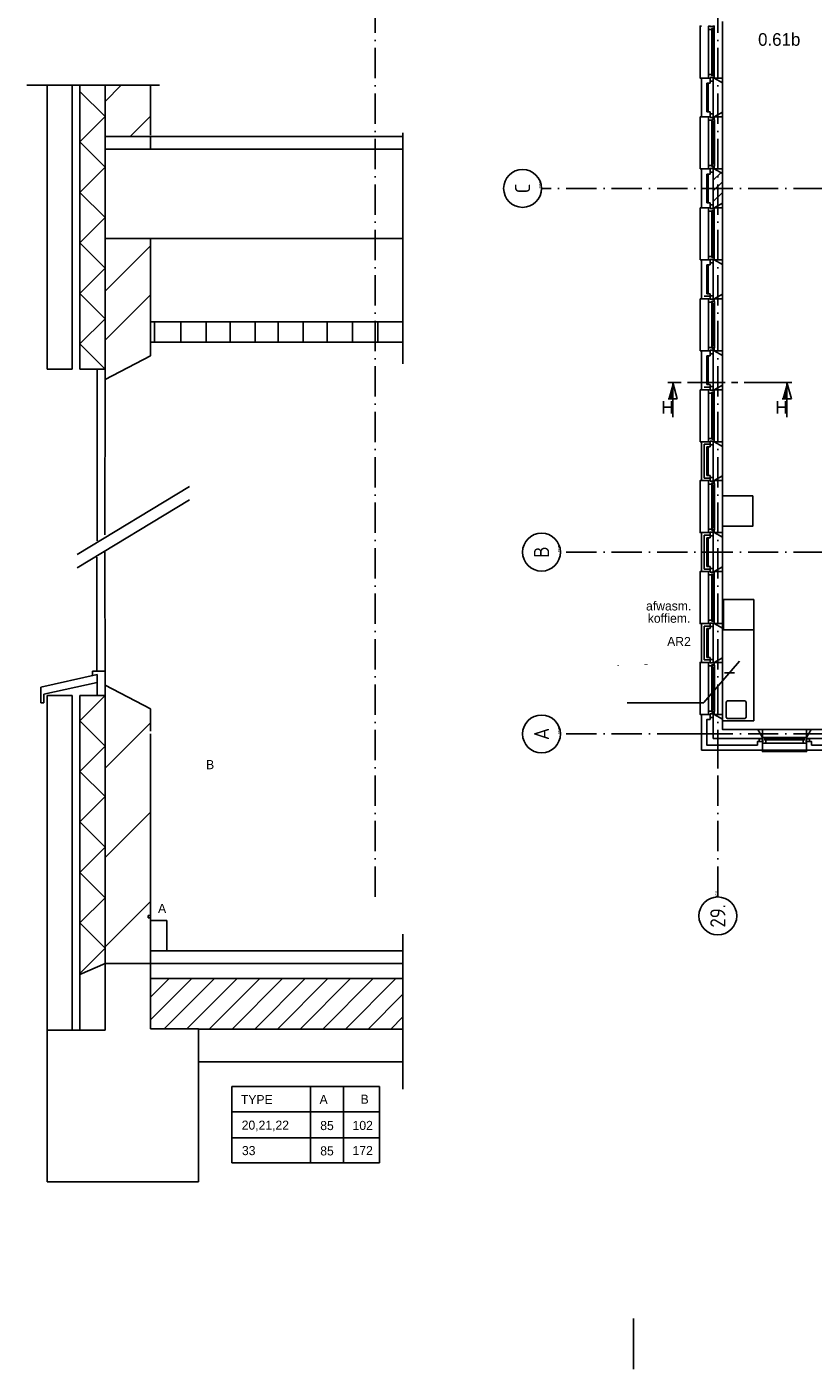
# Model space of a CAD drawing. Header units: millimetres. Extents: x -6587 to 170951, y 244 to 951952.
# Tile 45 of 102: x 53939 to 69512, y 867852 to 894426. Entities that reach past the tile are written whole.
import ezdxf
from ezdxf.enums import TextEntityAlignment as Align

# ---------------------------------------------------------------- set-up
doc = ezdxf.new("R2010")
doc.units = ezdxf.units.MM
doc.header["$LTSCALE"] = 100
doc.linetypes.add('CENTER2', pattern=[11.25, 7.5, -1.25, 1.25, -1.25])
doc.linetypes.add('DASHDOT', pattern=[9, 6, -1.5, 0, -1.5])
for name, color, linetype in [('00KAD025', 2, 'CONTINUOUS'), ('AL$7----_STRAMIEN', 1, 'DASHDOT'), ('ALN-----_BLOCKNAAM', 2, 'CONTINUOUS'), ('BL$4----', 7, 'CONTINUOUS'), ('BOUW', 8, 'CONTINUOUS'), ('DOORSNEDE', 1, 'CONTINUOUS'), ('FL82----', 7, 'CONTINUOUS'), ('KABELGOOT', 8, 'CONTINUOUS')]:
    doc.layers.add(name, color=color, linetype=linetype)
doc.styles.add('BURO-018', font='BUROFONT.shx', dxfattribs={"height": 180})
doc.styles.add('BURO-025', font='BUROFONT.shx', dxfattribs={"height": 250})
doc.styles.add('BURO-050', font='BUROFONT.shx', dxfattribs={"height": 500})
doc.styles.get("Standard").update_dxf_attribs({"font": 'iso.shx'})

# ---------------------------------------------------------------- blocks, each defined once
blk = doc.blocks.new('1010')
at = {"layer": 'AL$7----_STRAMIEN', "color": 7, "linetype": 'Continuous'}
blk.add_circle((0, 750), 750, dxfattribs=at)
at = {"layer": 'AL$7----_STRAMIEN', "color": 3, "linetype": 'Continuous'}
blk.add_attdef('STR-NAAM', text='', height=600, rotation=360, dxfattribs=at).set_placement((0, 750), align=Align.MIDDLE)
at = {"layer": 'ALN-----_BLOCKNAAM', "linetype": 'Continuous'}
blk.add_text('1010', height=100, dxfattribs=at).set_placement((0, 0))
blk = doc.blocks.new('1011')
at = {"layer": 'AL$7----_STRAMIEN', "color": 7, "linetype": 'Continuous'}
blk.add_circle((-750, 0), 750, dxfattribs=at)
at = {"layer": 'AL$7----_STRAMIEN', "color": 3, "linetype": 'Continuous'}
blk.add_attdef('STR-NAAM', text='', height=600, rotation=360, dxfattribs=at).set_placement((-750, 0), align=Align.MIDDLE)
at = {"layer": 'ALN-----_BLOCKNAAM', "linetype": 'Continuous'}
blk.add_text('1011', height=100, dxfattribs=at).set_placement((0, 0))

msp = doc.modelspace()

# ---------------------------------------------------------------- hatches: boundary and pattern name
at = {"layer": 'BL$4----', "linetype": 'Continuous'}
h = msp.add_hatch(dxfattribs=at)
h.set_pattern_fill('VUIL', color=8, scale=50, style=0)
h.set_pattern_definition([(45, (48912, 867867.8), (-883.88, 883.88), [])])
h.paths.add_polyline_path([(56388.8, 881055.9), (55488.8, 881391.2), (55488.8, 875886.2), (56388.8, 875886.2)])
h = msp.add_hatch(dxfattribs=at)
h.set_pattern_fill('ANSI31', color=8, scale=100, style=0)
h.set_pattern_definition([(45, (48912.03, 862352.8), (-224.5064, 224.5064), [])])
h.paths.add_polyline_path([(56388.8, 875586.2), (56388.8, 874587.8), (57938.8, 874587.8), (57938.8, 874586.2), (61383.8, 874586.2), (61383.8, 875586.2)])

# ---------------------------------------------------------------- linework, layer by layer
at = {"layer": '00KAD025', "linetype": 'Continuous'}
msp.add_line((65950.7, 867852.4), (65950.7, 868852.4), dxfattribs=at)
at = {"layer": 'AL$7----_STRAMIEN', "color": 1}
for p, q in [((60838.6, 877205.8), (60838.6, 949020.5)), ((67623.6, 877205.8), (67623.6, 949020.5)), ((87723.6, 891227.5), (64131.7, 891227.5)), ((87723.6, 884027.5), (64545.8, 884027.5)), ((87723.6, 880427.5), (64526.5, 880427.5))]:
    msp.add_line(p, q, dxfattribs=at)
at = {"layer": 'BL$4----', "color": 8, "linetype": 'Continuous'}
for p, q in [((53938.7, 893268.4), (56568.7, 893268.4)), ((54338.8, 887647), (54338.8, 893268.4)), ((54838.8, 887647), (54838.8, 893268.4)), ((54988.8, 887647), (54988.8, 893268.4)), ((55488.8, 892648.9), (54988.8, 893148.9)), ((55488.8, 887647), (55488.8, 893268.4)), ((55488.8, 892947.9), (55809.3, 893268.4)), ((56388.8, 893268.4), (56388.8, 892279.8)), ((54988.8, 892148.9), (55488.8, 892648.9)), ((55983.9, 892253.4), (56388.8, 892658.3)), ((55488.8, 891648.9), (54988.8, 892148.9)), ((56388.8, 892253.4), (56388.8, 892003.4)), ((56388.8, 892003.4), (56388.8, 892253.4)), ((61383.8, 887755.4), (61383.8, 892328.4)), ((54988.8, 891148.9), (55488.8, 891648.9)), ((55488.8, 890648.9), (54988.8, 891148.9)), ((54988.8, 890148.9), (55488.8, 890648.9)), ((56388.8, 888403.9), (56388.8, 890235.8)), ((56388.8, 890235.8), (56388.8, 887912.1)), ((55488.8, 889648.9), (54988.8, 890148.9)), ((55488.8, 889192.4), (56388.8, 890092.4)), ((54988.8, 889148.9), (55488.8, 889648.9)), ((55488.8, 888648.9), (54988.8, 889148.9)), ((55488.8, 888223.4), (56388.8, 889123.4)), ((54988.8, 888148.9), (55488.8, 888648.9)), ((55488.8, 887648.9), (54988.8, 888148.9)), ((56388.8, 887912.1), (56388.8, 888353.9)), ((55488.8, 887443.9), (56388.8, 887912.1)), ((54338.8, 887647), (54838.8, 887647.8)), ((54988.8, 887648.1), (55488.8, 887648.9)), ((55328.4, 887648.1), (55328.4, 887387.4)), ((55488.8, 887648.9), (55488.8, 887443.9)), ((55328.4, 887387.4), (55328.4, 884248.3)), ((55488.8, 887443.9), (55485.7, 884367.2)), ((54937.5, 883977.5), (57158.6, 885326.5)), ((54937.5, 883713.4), (57158.6, 885062.4)), ((55326.6, 883927.4), (55326.6, 881672.6)), ((55488.8, 881391.2), (55485.7, 884031)), ((54212.7, 881353.6), (55328.4, 881601.4)), ((55238.4, 881672.6), (55481.4, 881672.6)), ((55238.4, 881582.6), (55238.4, 881672.6)), ((55328.4, 881447.7), (55328.4, 881601.4)), ((54212.7, 881043.1), (54212.7, 881353.6)), ((54275.7, 881213.9), (55328.4, 881447.7)), ((54275.7, 881043.1), (54275.7, 881213.9)), ((54338.8, 881188.1), (54338.8, 874561.2)), ((54338.8, 881188.1), (54838.8, 881187.3)), ((54838.8, 881188.1), (54838.8, 874561.2)), ((54988.8, 881188.1), (54988.8, 874561.2)), ((54988.8, 881187), (55488.8, 881186.2)), ((55488.8, 881186.2), (54988.8, 880686.2)), ((55328.4, 881187), (55328.4, 881447.7)), ((55488.8, 881186.2), (55488.8, 881391.2)), ((55488.8, 881391.2), (56388.8, 880923)), ((55488.8, 881188.1), (55488.8, 875886.2)), ((54275.7, 881043.1), (54212.7, 881043.1)), ((56388.8, 880923), (56388.8, 880481.2)), ((54988.8, 880686.2), (55488.8, 880186.2)), ((56388.8, 880431.2), (56388.8, 875886.2)), ((55488.8, 880186.2), (54988.8, 879686.2)), ((54988.8, 879686.2), (55488.8, 879186.2)), ((55488.8, 879186.2), (54988.8, 878686.2)), ((54988.8, 878686.2), (55488.8, 878186.2)), ((55488.8, 878186.2), (54988.8, 877686.2)), ((54988.8, 877686.2), (55488.8, 877186.2)), ((55488.8, 877186.2), (54988.8, 876686.2)), ((54988.8, 876686.2), (55488.8, 876186.2)), ((56338.8, 876836.2), (56338.8, 876786.2)), ((56338.8, 876836.2), (56388.8, 876836.2)), ((56338.8, 876786.2), (56388.8, 876786.2)), ((56388.8, 876736.2), (56713.8, 876736.2)), ((56713.8, 876736.2), (56713.8, 876136.2)), ((61383.8, 873393.9), (61383.8, 876461.9)), ((55488.8, 876186.2), (54988.8, 875686.2)), ((55488.8, 875886.2), (54988.8, 875666.4)), ((61383.8, 875886.2), (55488.8, 875886.2)), ((55488.8, 875886.2), (55488.8, 874561.2)), ((61383.8, 876136.2), (56388.8, 876136.2)), ((56388.8, 876136.2), (56713.8, 876136.2)), ((56388.8, 875886.2), (56388.8, 874587.8)), ((61383.8, 875586.2), (56388.8, 875586.2)), ((54338.8, 874561.2), (54338.8, 871561.2)), ((55488.8, 874561.2), (54338.8, 874561.2)), ((57338.8, 874587.8), (56388.8, 874587.8)), ((57338.8, 874587.8), (57338.8, 871561.2)), ((61383.8, 874586.2), (57338.8, 874586.2)), ((61383.8, 873936.2), (57338.8, 873936.2)), ((58001.7, 873445.1), (60923.3, 873445.1)), ((58001.7, 873445.1), (58001.7, 871934.9)), ((59555.3, 873445.1), (59555.3, 871934.9)), ((60213.3, 873445.1), (60213.3, 871934.9)), ((60923.3, 873445.1), (60923.3, 871934.9)), ((58001.7, 872945.1), (60923.3, 872945.1)), ((58001.7, 872434.9), (60923.3, 872434.9)), ((58001.7, 871934.9), (60923.3, 871934.9)), ((57338.8, 871561.2), (54338.8, 871561.2))]:
    msp.add_line(p, q, dxfattribs=at)
at = {"layer": 'BL$4----'}
msp.add_line((54338.8, 875111.4), (54338.8, 875111.4), dxfattribs=at)
at = {"layer": 'BOUW'}
for p, q in [((67303.6, 893412.7), (67472.6, 893412.7)), ((67303.6, 892642.7), (67303.6, 893412.7)), ((67472.6, 893412.7), (67472.6, 893312.7)), ((67533.6, 892642.7), (67533.6, 893412.7)), ((67533.6, 893412.7), (67553.6, 893412.7)), ((67553.6, 893412.7), (67713.6, 893320.3)), ((67403.6, 893312.7), (67403.6, 892742.7)), ((67472.6, 893312.7), (67403.6, 893312.7)), ((67433.6, 892742.7), (67433.6, 893312.7)), ((67533.6, 892742.7), (67533.6, 893312.7)), ((67713.6, 893320.3), (67713.6, 892735.1)), ((67273.6, 892642.7), (67273.6, 891612.7)), ((67303.6, 892642.7), (67273.6, 892642.7)), ((67472.6, 892642.7), (67303.6, 892642.7)), ((67403.6, 892742.7), (67472.6, 892742.7)), ((67439.6, 892642.7), (67439.6, 892575.7)), ((67472.6, 892642.7), (67439.6, 892642.7)), ((67472.6, 892742.7), (67472.6, 892642.7)), ((67472.6, 892703.7), (67528.6, 892703.7)), ((67472.6, 892632.7), (67472.6, 892703.7)), ((67472.6, 892632.7), (67472.6, 892642.7)), ((67528.6, 892632.7), (67472.6, 892632.7)), ((67528.6, 892632.7), (67472.6, 892632.7)), ((67528.6, 892703.7), (67528.6, 892632.7)), ((67528.6, 892642.7), (67528.6, 892632.7)), ((67553.6, 892642.7), (67528.6, 892642.7)), ((67553.6, 892642.7), (67533.6, 892642.7)), ((67713.6, 892735.1), (67553.6, 892642.7)), ((67713.6, 892735.1), (67553.6, 892642.7)), ((67553.6, 892642.7), (67713.6, 892642.7)), ((67553.6, 892598.7), (67553.6, 892642.7)), ((67713.6, 892735.1), (67713.6, 891520.3)), ((67713.6, 892642.7), (67713.6, 892735.1)), ((67439.6, 892575.7), (67502.6, 892575.7)), ((67439.6, 892575.7), (67439.6, 891679.7)), ((67502.6, 892592.7), (67517.6, 892592.7)), ((67502.6, 892575.7), (67502.6, 892592.7)), ((67502.6, 892581), (67502.6, 892575.7)), ((67517.6, 892581), (67502.6, 892581)), ((67502.6, 892575.7), (67502.6, 892528.6)), ((67502.6, 892528.6), (67515.6, 892526.5)), ((67502.6, 892528.6), (67502.6, 891726.8)), ((67515.6, 892543.5), (67556.6, 892543.5)), ((67515.6, 892526.5), (67515.6, 892543.5)), ((67517.6, 892598.7), (67553.6, 892598.7)), ((67517.6, 892592.7), (67517.6, 892598.7)), ((67517.6, 892573), (67517.6, 892581)), ((67522.6, 892573), (67517.6, 892573)), ((67517.6, 892541.5), (67517.6, 891713.9)), ((67538.6, 892541.5), (67517.6, 892541.5)), ((67522.6, 892595.5), (67522.6, 892573)), ((67552.4, 892595.5), (67522.6, 892595.5)), ((67538.6, 891713.9), (67538.6, 892541.5)), ((67540.8, 892543.5), (67540.8, 892526.5)), ((67554.3, 892543.5), (67540.8, 892543.5)), ((67540.8, 892526.5), (67554.3, 892526.5)), ((67552.4, 892588.4), (67552.4, 892595.5)), ((67556.6, 892586), (67552.4, 892588.4)), ((67554.3, 892526.5), (67554.3, 892543.5)), ((67556.6, 892543.5), (67556.6, 892586)), ((67556.6, 892543.5), (67556.6, 891711.9)), ((54338.8, 890235.8), (54338.8, 892253.4)), ((55488.8, 892253.4), (61383.8, 892253.4)), ((55488.8, 892003.4), (61383.8, 892003.4)), ((67273.6, 891612.7), (67303.6, 891612.7)), ((67303.6, 890842.7), (67303.6, 891612.7)), ((67303.6, 891612.7), (67472.6, 891612.7)), ((67439.6, 891679.7), (67502.6, 891679.7)), ((67439.6, 891612.7), (67439.6, 891679.7)), ((67472.6, 891612.7), (67439.6, 891612.7)), ((67472.6, 891622.7), (67472.6, 891551.7)), ((67528.6, 891622.7), (67472.6, 891622.7)), ((67472.6, 891622.7), (67472.6, 891612.7)), ((67528.6, 891622.7), (67472.6, 891622.7)), ((67472.6, 891612.7), (67472.6, 891512.7)), ((67472.6, 891551.7), (67528.6, 891551.7)), ((67502.6, 891726.8), (67515.6, 891728.9)), ((67502.6, 891679.7), (67502.6, 891726.8)), ((67502.6, 891679.7), (67502.6, 891662.7)), ((67502.6, 891674.4), (67502.6, 891679.7)), ((67517.6, 891674.4), (67502.6, 891674.4)), ((67502.6, 891662.7), (67517.6, 891662.7)), ((67515.6, 891728.9), (67515.6, 891711.9)), ((67515.6, 891711.9), (67556.6, 891711.9)), ((67517.6, 891713.9), (67538.6, 891713.9)), ((67517.6, 891682.4), (67517.6, 891674.4)), ((67522.6, 891682.4), (67517.6, 891682.4)), ((67517.6, 891662.7), (67517.6, 891656.7)), ((67517.6, 891656.7), (67553.6, 891656.7)), ((67522.6, 891659.9), (67522.6, 891682.4)), ((67552.4, 891659.9), (67522.6, 891659.9)), ((67528.6, 891551.7), (67528.6, 891622.7)), ((67528.6, 891612.7), (67528.6, 891622.7)), ((67553.6, 891612.7), (67528.6, 891612.7)), ((67533.6, 890842.7), (67533.6, 891612.7)), ((67533.6, 891612.7), (67553.6, 891612.7)), ((67533.6, 891603.6), (67542.7, 891612.7)), ((67540.8, 891728.9), (67554.3, 891728.9)), ((67540.8, 891711.9), (67540.8, 891728.9)), ((67554.3, 891711.9), (67540.8, 891711.9)), ((67556.6, 891669.4), (67552.4, 891666.9)), ((67552.4, 891666.9), (67552.4, 891659.9)), ((67553.6, 891656.7), (67553.6, 891612.7)), ((67713.6, 891520.3), (67553.6, 891612.7)), ((67553.6, 891612.7), (67713.6, 891612.7)), ((67553.6, 891612.7), (67713.6, 891520.3)), ((67554.3, 891728.9), (67554.3, 891711.9)), ((67556.6, 891711.9), (67556.6, 891669.4)), ((67713.6, 891612.7), (67713.6, 891520.3)), ((67403.6, 891512.7), (67403.6, 890942.7)), ((67472.6, 891512.7), (67403.6, 891512.7)), ((67433.6, 890942.7), (67433.6, 891512.7)), ((67533.6, 891391.5), (67681.2, 891539)), ((67533.6, 890942.7), (67533.6, 891512.7)), ((67533.6, 891179.3), (67713.6, 891359.3)), ((67713.6, 891520.3), (67713.6, 890935.1)), ((67533.6, 890967.2), (67713.6, 891147.2)), ((67273.6, 890842.7), (67273.6, 889812.7)), ((67303.6, 890842.7), (67273.6, 890842.7)), ((67472.6, 890842.7), (67303.6, 890842.7)), ((67403.6, 890942.7), (67472.6, 890942.7)), ((67439.6, 890842.7), (67472.6, 890842.7)), ((67439.6, 890775.7), (67439.6, 890842.7)), ((67439.6, 890775.7), (67439.6, 890775.7)), ((67439.6, 890775.7), (67439.6, 890775.7)), ((67439.6, 890775.7), (67439.6, 890775.7)), ((67439.6, 890775.7), (67439.6, 890775.7)), ((67502.6, 890775.7), (67439.6, 890775.7)), ((67439.6, 890775.7), (67439.6, 889879.7)), ((67472.6, 890942.7), (67472.6, 890842.7)), ((67472.6, 890903.7), (67528.6, 890903.7)), ((67472.6, 890832.7), (67472.6, 890903.7)), ((67472.6, 890842.7), (67472.6, 890832.7)), ((67472.6, 890832.7), (67528.6, 890832.7)), ((67528.6, 890832.7), (67472.6, 890832.7)), ((67502.6, 890792.7), (67502.6, 890775.7)), ((67553.6, 890792.7), (67502.6, 890792.7)), ((67506.6, 890787.7), (67506.6, 889867.7)), ((67527.6, 890787.7), (67506.6, 890787.7)), ((67527.6, 889867.7), (67527.6, 890787.7)), ((67528.6, 890903.7), (67528.6, 890832.7)), ((67528.6, 890842.7), (67553.6, 890842.7)), ((67528.6, 890842.7), (67528.6, 890842.7)), ((67528.6, 890832.7), (67528.6, 890842.7)), ((67553.6, 890842.7), (67533.6, 890842.7)), ((67713.6, 890935.1), (67553.6, 890842.7)), ((67713.6, 890935.1), (67553.6, 890842.7)), ((67553.6, 890842.7), (67553.6, 890792.7)), ((67553.6, 890842.7), (67713.6, 890842.7)), ((67553.6, 890792.7), (67553.6, 890792.7)), ((67553.6, 890792.7), (67553.6, 889862.7)), ((67713.6, 890842.7), (67713.6, 890935.1)), ((67713.6, 890935.1), (67713.6, 889720.3)), ((61383.8, 890235.8), (55488.8, 890235.8)), ((67273.6, 889812.7), (67303.6, 889812.7)), ((67303.6, 889812.7), (67472.6, 889812.7)), ((67303.6, 889042.7), (67303.6, 889812.7)), ((67403.6, 889712.7), (67403.6, 889142.7)), ((67472.6, 889712.7), (67403.6, 889712.7)), ((67433.6, 889142.7), (67433.6, 889712.7)), ((67439.6, 889879.7), (67439.6, 889812.7)), ((67439.6, 889879.7), (67439.6, 889879.7)), ((67439.6, 889879.7), (67439.6, 889879.7)), ((67439.6, 889879.7), (67439.6, 889879.7)), ((67439.6, 889879.7), (67439.6, 889879.7)), ((67502.6, 889879.7), (67439.6, 889879.7)), ((67439.6, 889812.7), (67472.6, 889812.7)), ((67472.6, 889822.7), (67528.6, 889822.7)), ((67472.6, 889812.7), (67472.6, 889822.7)), ((67472.6, 889822.7), (67472.6, 889751.7)), ((67528.6, 889822.7), (67472.6, 889822.7)), ((67472.6, 889812.7), (67472.6, 889712.7)), ((67472.6, 889751.7), (67528.6, 889751.7)), ((67502.6, 889862.7), (67502.6, 889879.7)), ((67553.6, 889862.7), (67502.6, 889862.7)), ((67506.6, 889867.7), (67527.6, 889867.7)), ((67528.6, 889822.7), (67528.6, 889812.7)), ((67528.6, 889751.7), (67528.6, 889822.7)), ((67528.6, 889812.7), (67553.6, 889812.7)), ((67528.6, 889812.7), (67528.6, 889812.7)), ((67533.6, 889042.7), (67533.6, 889812.7)), ((67533.6, 889812.7), (67553.6, 889812.7)), ((67533.6, 889142.7), (67533.6, 889712.7)), ((67553.6, 889812.7), (67553.6, 889862.7)), ((67553.6, 889862.7), (67553.6, 889862.7)), ((67713.6, 889720.3), (67553.6, 889812.7)), ((67553.6, 889812.7), (67713.6, 889812.7)), ((67553.6, 889812.7), (67713.6, 889720.3)), ((67713.6, 889812.7), (67713.6, 889720.3)), ((67713.6, 889720.3), (67713.6, 889135.1)), ((67273.6, 889042.7), (67273.6, 888012.7)), ((67303.6, 889042.7), (67273.6, 889042.7)), ((67472.6, 889042.7), (67303.6, 889042.7)), ((67353.6, 889092.7), (67472.6, 889092.7)), ((67353.6, 889092.7), (67472.6, 889092.7)), ((67403.6, 889142.7), (67472.6, 889142.7)), ((67439.6, 889042.7), (67439.6, 888975.7)), ((67472.6, 889042.7), (67439.6, 889042.7)), ((67439.6, 888975.7), (67502.6, 888975.7)), ((67439.6, 888975.7), (67439.6, 888079.7)), ((67472.6, 889142.7), (67472.6, 889042.7)), ((67472.6, 889103.7), (67528.6, 889103.7)), ((67472.6, 889032.7), (67472.6, 889103.7)), ((67472.6, 889032.7), (67472.6, 889042.7)), ((67528.6, 889032.7), (67472.6, 889032.7)), ((67528.6, 889032.7), (67472.6, 889032.7)), ((67502.6, 888992.7), (67517.6, 888992.7)), ((67502.6, 888975.7), (67502.6, 888992.7)), ((67502.6, 888981), (67502.6, 888975.7)), ((67517.6, 888981), (67502.6, 888981)), ((67502.6, 888975.7), (67502.6, 888928.6)), ((67502.6, 888928.6), (67515.6, 888926.5)), ((67502.6, 888928.6), (67502.6, 888126.8)), ((67515.6, 888943.5), (67556.6, 888943.5)), ((67515.6, 888926.5), (67515.6, 888943.5)), ((67517.6, 888998.7), (67553.6, 888998.7)), ((67517.6, 888992.7), (67517.6, 888998.7)), ((67517.6, 888973), (67517.6, 888981)), ((67522.6, 888973), (67517.6, 888973)), ((67517.6, 888941.5), (67517.6, 888113.9)), ((67538.6, 888941.5), (67517.6, 888941.5)), ((67522.6, 888995.5), (67522.6, 888973)), ((67552.4, 888995.5), (67522.6, 888995.5)), ((67528.6, 889103.7), (67528.6, 889032.7)), ((67528.6, 889042.7), (67528.6, 889032.7)), ((67553.6, 889042.7), (67528.6, 889042.7)), ((67553.6, 889042.7), (67533.6, 889042.7)), ((67538.6, 888113.9), (67538.6, 888941.5)), ((67540.8, 888943.5), (67540.8, 888926.5)), ((67554.3, 888943.5), (67540.8, 888943.5)), ((67540.8, 888926.5), (67554.3, 888926.5)), ((67552.4, 888988.4), (67552.4, 888995.5)), ((67556.6, 888986), (67552.4, 888988.4)), ((67713.6, 889135.1), (67553.6, 889042.7)), ((67713.6, 889135.1), (67553.6, 889042.7)), ((67553.6, 889042.7), (67713.6, 889042.7)), ((67553.6, 888998.7), (67553.6, 889042.7)), ((67554.3, 888926.5), (67554.3, 888943.5)), ((67556.6, 888943.5), (67556.6, 888986)), ((67556.6, 888943.5), (67556.6, 888111.9)), ((67713.6, 889135.1), (67713.6, 887920.3)), ((67713.6, 889042.7), (67713.6, 889135.1)), ((61383.8, 888585.8), (56388.8, 888585.8)), ((56465, 888183.2), (56465, 888587.3)), ((56988.1, 888183.2), (56988.1, 888587.3)), ((57487.5, 888183.2), (57487.5, 888587.3)), ((57963.1, 888183.2), (57963.1, 888587.3)), ((58462.5, 888183.2), (58462.5, 888587.3)), ((58914.3, 888183.2), (58914.3, 888587.3)), ((59413.7, 888183.2), (59413.7, 888587.3)), ((59889.3, 888183.2), (59889.3, 888587.3)), ((60388.7, 888183.2), (60388.7, 888587.3)), ((60888, 888183.2), (60888, 888587.3)), ((61383.8, 888185.8), (56388.8, 888185.8)), ((67502.6, 888126.8), (67515.6, 888128.9)), ((67502.6, 888079.7), (67502.6, 888126.8)), ((67515.6, 888128.9), (67515.6, 888111.9)), ((67515.6, 888111.9), (67556.6, 888111.9)), ((67517.6, 888113.9), (67538.6, 888113.9)), ((67540.8, 888128.9), (67554.3, 888128.9)), ((67540.8, 888111.9), (67540.8, 888128.9)), ((67554.3, 888111.9), (67540.8, 888111.9)), ((67554.3, 888128.9), (67554.3, 888111.9)), ((67556.6, 888111.9), (67556.6, 888069.4)), ((67273.6, 888012.7), (67303.6, 888012.7)), ((67303.6, 887242.7), (67303.6, 888012.7)), ((67303.6, 888012.7), (67472.6, 888012.7)), ((67403.6, 887912.7), (67403.6, 887342.7)), ((67472.6, 887912.7), (67403.6, 887912.7)), ((67433.6, 887342.7), (67433.6, 887912.7)), ((67439.6, 888079.7), (67502.6, 888079.7)), ((67439.6, 888012.7), (67439.6, 888079.7)), ((67472.6, 888012.7), (67439.6, 888012.7)), ((67472.6, 888022.7), (67472.6, 887951.7)), ((67528.6, 888022.7), (67472.6, 888022.7)), ((67472.6, 888022.7), (67472.6, 888012.7)), ((67528.6, 888022.7), (67472.6, 888022.7)), ((67472.6, 888012.7), (67472.6, 887912.7)), ((67472.6, 887951.7), (67528.6, 887951.7)), ((67502.6, 888079.7), (67502.6, 888062.7)), ((67502.6, 888074.4), (67502.6, 888079.7)), ((67517.6, 888074.4), (67502.6, 888074.4)), ((67502.6, 888062.7), (67517.6, 888062.7)), ((67517.6, 888082.4), (67517.6, 888074.4)), ((67522.6, 888082.4), (67517.6, 888082.4)), ((67517.6, 888062.7), (67517.6, 888056.7)), ((67517.6, 888056.7), (67553.6, 888056.7)), ((67522.6, 888059.9), (67522.6, 888082.4)), ((67552.4, 888059.9), (67522.6, 888059.9)), ((67528.6, 887951.7), (67528.6, 888022.7)), ((67528.6, 888012.7), (67528.6, 888022.7)), ((67553.6, 888012.7), (67528.6, 888012.7)), ((67533.6, 887242.7), (67533.6, 888012.7)), ((67533.6, 888012.7), (67553.6, 888012.7)), ((67533.6, 887342.7), (67533.6, 887912.7)), ((67556.6, 888069.4), (67552.4, 888066.9)), ((67552.4, 888066.9), (67552.4, 888059.9)), ((67553.6, 888056.7), (67553.6, 888012.7)), ((67713.6, 887920.3), (67553.6, 888012.7)), ((67553.6, 888012.7), (67713.6, 888012.7)), ((67553.6, 888012.7), (67713.6, 887920.3)), ((67713.6, 888012.7), (67713.6, 887920.3)), ((67713.6, 887920.3), (67713.6, 887335.1)), ((67403.6, 887342.7), (67472.6, 887342.7)), ((67472.6, 887342.7), (67472.6, 887242.7)), ((67472.6, 887303.7), (67528.6, 887303.7)), ((67472.6, 887232.7), (67472.6, 887303.7)), ((67528.6, 887303.7), (67528.6, 887232.7)), ((67713.6, 887335.1), (67553.6, 887242.7)), ((67713.6, 887335.1), (67553.6, 887242.7)), ((67713.6, 887242.7), (67713.6, 887335.1)), ((67713.6, 887335.1), (67713.6, 886120.3)), ((67273.6, 887242.7), (67273.6, 886212.7)), ((67303.6, 887242.7), (67273.6, 887242.7)), ((67472.6, 887242.7), (67303.6, 887242.7)), ((67353.6, 887292.7), (67472.6, 887292.7)), ((67439.6, 887242.7), (67472.6, 887242.7)), ((67439.6, 887175.7), (67439.6, 887242.7)), ((67439.6, 887175.7), (67439.6, 887175.7)), ((67439.6, 887175.7), (67439.6, 887175.7)), ((67439.6, 887175.7), (67439.6, 887175.7)), ((67439.6, 887175.7), (67439.6, 887175.7)), ((67502.6, 887175.7), (67439.6, 887175.7)), ((67439.6, 887175.7), (67439.6, 886279.7)), ((67472.6, 887242.7), (67472.6, 887232.7)), ((67472.6, 887232.7), (67528.6, 887232.7)), ((67528.6, 887232.7), (67472.6, 887232.7)), ((67502.6, 887192.7), (67502.6, 887175.7)), ((67553.6, 887192.7), (67502.6, 887192.7)), ((67506.6, 887187.7), (67506.6, 886267.7)), ((67527.6, 887187.7), (67506.6, 887187.7)), ((67527.6, 886267.7), (67527.6, 887187.7)), ((67528.6, 887242.7), (67553.6, 887242.7)), ((67528.6, 887242.7), (67528.6, 887242.7)), ((67528.6, 887232.7), (67528.6, 887242.7)), ((67553.6, 887242.7), (67533.6, 887242.7)), ((67553.6, 887242.7), (67553.6, 887192.7)), ((67553.6, 887242.7), (67713.6, 887242.7)), ((67553.6, 887192.7), (67553.6, 887192.7)), ((67553.6, 887192.7), (67553.6, 886262.7)), ((67439.6, 886279.7), (67439.6, 886212.7)), ((67439.6, 886279.7), (67439.6, 886279.7)), ((67439.6, 886279.7), (67439.6, 886279.7)), ((67439.6, 886279.7), (67439.6, 886279.7)), ((67439.6, 886279.7), (67439.6, 886279.7)), ((67502.6, 886279.7), (67439.6, 886279.7)), ((67502.6, 886262.7), (67502.6, 886279.7)), ((67553.6, 886262.7), (67502.6, 886262.7)), ((67506.6, 886267.7), (67527.6, 886267.7)), ((67553.6, 886212.7), (67553.6, 886262.7)), ((67553.6, 886262.7), (67553.6, 886262.7)), ((67273.6, 886212.7), (67303.6, 886212.7)), ((67303.6, 886212.7), (67472.6, 886212.7)), ((67303.6, 885442.7), (67303.6, 886212.7)), ((67353.6, 886162.7), (67353.6, 885492.7)), ((67472.6, 886162.7), (67353.6, 886162.7)), ((67353.6, 886162.7), (67353.6, 885492.7)), ((67472.6, 886162.7), (67353.6, 886162.7)), ((67403.6, 886112.7), (67403.6, 885542.7)), ((67472.6, 886112.7), (67403.6, 886112.7)), ((67433.6, 885542.7), (67433.6, 886112.7)), ((67439.6, 886212.7), (67472.6, 886212.7)), ((67472.6, 886222.7), (67528.6, 886222.7)), ((67472.6, 886212.7), (67472.6, 886222.7)), ((67472.6, 886222.7), (67472.6, 886151.7)), ((67528.6, 886222.7), (67472.6, 886222.7)), ((67472.6, 886212.7), (67472.6, 886112.7)), ((67472.6, 886151.7), (67528.6, 886151.7)), ((67528.6, 886222.7), (67528.6, 886212.7)), ((67528.6, 886151.7), (67528.6, 886222.7)), ((67528.6, 886212.7), (67553.6, 886212.7)), ((67528.6, 886212.7), (67528.6, 886212.7)), ((67533.6, 885442.7), (67533.6, 886212.7)), ((67533.6, 886212.7), (67553.6, 886212.7)), ((67553.6, 886212.7), (67713.6, 886120.3)), ((67713.6, 886120.3), (67553.6, 886212.7)), ((67553.6, 886212.7), (67713.6, 886212.7)), ((67713.6, 886212.7), (67713.6, 886120.3)), ((67713.6, 886120.3), (67713.6, 885535.1)), ((67472.6, 885442.7), (67303.6, 885442.7)), ((67353.6, 885492.7), (67472.6, 885492.7)), ((67353.6, 885492.7), (67472.6, 885492.7)), ((67403.6, 885542.7), (67472.6, 885542.7)), ((67472.6, 885542.7), (67472.6, 885442.7)), ((67553.6, 885442.7), (67533.6, 885442.7)), ((67713.6, 885535.1), (67553.6, 885442.7)), ((67303.6, 883642.7), (67303.6, 884412.7)), ((67303.6, 884412.7), (67472.6, 884412.7)), ((67472.6, 884412.7), (67472.6, 884312.7)), ((67533.6, 883642.7), (67533.6, 884412.7)), ((67533.6, 884412.7), (67553.6, 884412.7)), ((67553.6, 884412.7), (67713.6, 884320.3)), ((67353.6, 884362.7), (67353.6, 883692.7)), ((67353.6, 884362.7), (67353.6, 883692.7)), ((67472.6, 884362.7), (67353.6, 884362.7)), ((67472.6, 884362.7), (67353.6, 884362.7)), ((67403.6, 884312.7), (67403.6, 883742.7)), ((67472.6, 884312.7), (67403.6, 884312.7)), ((67433.6, 883742.7), (67433.6, 884312.7)), ((67713.6, 884320.3), (67713.6, 883735.1)), ((67472.6, 883642.7), (67303.6, 883642.7)), ((67353.6, 883692.7), (67472.6, 883692.7)), ((67353.6, 883692.7), (67472.6, 883692.7)), ((67403.6, 883742.7), (67472.6, 883742.7)), ((67472.6, 883742.7), (67472.6, 883642.7)), ((67553.6, 883642.7), (67533.6, 883642.7)), ((67713.6, 883735.1), (67553.6, 883642.7)), ((67303.6, 882612.7), (67472.6, 882612.7)), ((67303.6, 881842.7), (67303.6, 882612.7)), ((67353.6, 882562.7), (67353.6, 881892.7)), ((67472.6, 882562.7), (67353.6, 882562.7)), ((67353.6, 882562.7), (67353.6, 881892.7)), ((67472.6, 882562.7), (67353.6, 882562.7)), ((67472.6, 882612.7), (67472.6, 882512.7)), ((67533.6, 881842.7), (67533.6, 882612.7)), ((67533.6, 882612.7), (67553.6, 882612.7)), ((67553.6, 882612.7), (67713.6, 882520.3)), ((67713.6, 882520.3), (67713.6, 881935.1)), ((67403.6, 882512.7), (67403.6, 881942.7)), ((67472.6, 882512.7), (67403.6, 882512.7)), ((67433.6, 881942.7), (67433.6, 882512.7)), ((67533.6, 881942.7), (67533.6, 882512.7)), ((65653.2, 881780.8), (65653.2, 881775.8)), ((66184.9, 881806.2), (66184.9, 881801.2)), ((66219.9, 881806.2), (66219.9, 881801.2)), ((67472.6, 881842.7), (67303.6, 881842.7)), ((67353.6, 881892.7), (67472.6, 881892.7)), ((67353.6, 881892.7), (67472.6, 881892.7)), ((67403.6, 881942.7), (67472.6, 881942.7)), ((67472.6, 881942.7), (67472.6, 881842.7)), ((67553.6, 881842.7), (67533.6, 881842.7)), ((67713.6, 881935.1), (67553.6, 881842.7)), ((67303.6, 880107.5), (84143.6, 880107.5))]:
    msp.add_line(p, q, dxfattribs=at)
at = {"layer": 'BOUW', "color": 1}
for p, q in [((67348.6, 881052.4), (68054.1, 881870.1)), ((67348.7, 881046.6), (65828, 881046.6))]:
    msp.add_line(p, q, dxfattribs=at)
at = {"layer": 'BOUW'}
for points in [[(67713.6, 894535.1), (67713.6, 893320.3)], [(67303.6, 894442.7), (67273.6, 894442.7), (67273.6, 893412.7), (67303.6, 893412.7)], [(67439.6, 894375.7), (67439.6, 893479.7)], [(67553.6, 894392.7), (67553.6, 893462.7)], [(67533.6, 885542.7), (67533.6, 886112.7)], [(67303.6, 885442.7), (67273.6, 885442.7), (67273.6, 884412.7), (67303.6, 884412.7)], [(67713.6, 885535.1), (67713.6, 884320.3)], [(67439.6, 885375.7), (67439.6, 884479.7)], [(67502.6, 885328.6), (67502.6, 884526.8)], [(67556.6, 885343.5), (67556.6, 884511.9)], [(67533.6, 883742.7), (67533.6, 884312.7)], [(67303.6, 883642.7), (67273.6, 883642.7), (67273.6, 882612.7), (67303.6, 882612.7)], [(67553.6, 883592.7), (67553.6, 882662.7)], [(67713.6, 883735.1), (67713.6, 882520.3)], [(67439.6, 883575.7), (67439.6, 882679.7)], [(67303.6, 881842.7), (67273.6, 881842.7), (67273.6, 880812.7), (67303.6, 880812.7)], [(67439.6, 881775.7), (67439.6, 880879.7)], [(67502.6, 881728.6), (67502.6, 880926.8)], [(67556.6, 881743.5), (67556.6, 880911.9)], [(67713.6, 881935.1), (67713.6, 880720.3)], [(67755, 881638.6), (67955, 881638.6)], [(68556.6, 880357.7), (69331.6, 880357.7)], [(68573.6, 880243.7), (69314.6, 880243.7)]]:
    msp.add_lwpolyline(points, dxfattribs=at)
for points in [[(67553.6, 894392.7), (67553.6, 894392.7), (67502.6, 894392.7), (67502.6, 894375.7), (67439.6, 894375.7), (67439.6, 894375.7), (67439.6, 894375.7), (67439.6, 894375.7), (67439.6, 894375.7), (67439.6, 894442.7), (67472.6, 894442.7), (67472.6, 894432.7), (67528.6, 894432.7), (67528.6, 894442.7), (67528.6, 894442.7), (67553.6, 894442.7)], [(67527.6, 894387.7), (67506.6, 894387.7), (67506.6, 893467.7), (67527.6, 893467.7)], [(67553.6, 893462.7), (67553.6, 893462.7), (67502.6, 893462.7), (67502.6, 893479.7), (67439.6, 893479.7), (67439.6, 893479.7), (67439.6, 893479.7), (67439.6, 893479.7), (67439.6, 893479.7), (67439.6, 893412.7), (67472.6, 893412.7), (67472.6, 893422.7), (67528.6, 893422.7), (67528.6, 893412.7), (67528.6, 893412.7), (67553.6, 893412.7)], [(67528.6, 893422.7), (67472.6, 893422.7), (67472.6, 893351.7), (67528.6, 893351.7)], [(67553.6, 893412.7), (67713.6, 893412.7), (67713.6, 893320.3)], [(67553.6, 885442.7), (67528.6, 885442.7), (67528.6, 885432.7), (67472.6, 885432.7), (67472.6, 885442.7), (67439.6, 885442.7), (67439.6, 885375.7), (67502.6, 885375.7), (67502.6, 885392.7), (67517.6, 885392.7), (67517.6, 885398.7), (67553.6, 885398.7)], [(67528.6, 885432.7), (67472.6, 885432.7), (67472.6, 885503.7), (67528.6, 885503.7)], [(67553.6, 885442.7), (67713.6, 885442.7), (67713.6, 885535.1)], [(67556.6, 885386), (67552.4, 885388.4), (67552.4, 885395.5), (67522.6, 885395.5), (67522.6, 885373), (67517.6, 885373), (67517.6, 885381), (67502.6, 885381), (67502.6, 885375.7), (67502.6, 885328.6), (67515.6, 885326.5), (67515.6, 885343.5), (67556.6, 885343.5)], [(67538.6, 885341.5), (67517.6, 885341.5), (67517.6, 884513.9), (67538.6, 884513.9)], [(67554.3, 885343.5), (67540.8, 885343.5), (67540.8, 885326.5), (67554.3, 885326.5)], [(67553.6, 884412.7), (67528.6, 884412.7), (67528.6, 884422.7), (67472.6, 884422.7), (67472.6, 884412.7), (67439.6, 884412.7), (67439.6, 884479.7), (67502.6, 884479.7), (67502.6, 884462.7), (67517.6, 884462.7), (67517.6, 884456.7), (67553.6, 884456.7)], [(67528.6, 884422.7), (67472.6, 884422.7), (67472.6, 884351.7), (67528.6, 884351.7)], [(67556.6, 884469.4), (67552.4, 884466.9), (67552.4, 884459.9), (67522.6, 884459.9), (67522.6, 884482.4), (67517.6, 884482.4), (67517.6, 884474.4), (67502.6, 884474.4), (67502.6, 884479.7), (67502.6, 884526.8), (67515.6, 884528.9), (67515.6, 884511.9), (67556.6, 884511.9)], [(67554.3, 884511.9), (67540.8, 884511.9), (67540.8, 884528.9), (67554.3, 884528.9)], [(67553.6, 884412.7), (67713.6, 884412.7), (67713.6, 884320.3)], [(67553.6, 883592.7), (67553.6, 883592.7), (67502.6, 883592.7), (67502.6, 883575.7), (67439.6, 883575.7), (67439.6, 883575.7), (67439.6, 883575.7), (67439.6, 883575.7), (67439.6, 883575.7), (67439.6, 883642.7), (67472.6, 883642.7), (67472.6, 883632.7), (67528.6, 883632.7), (67528.6, 883642.7), (67528.6, 883642.7), (67553.6, 883642.7)], [(67528.6, 883632.7), (67472.6, 883632.7), (67472.6, 883703.7), (67528.6, 883703.7)], [(67527.6, 883587.7), (67506.6, 883587.7), (67506.6, 882667.7), (67527.6, 882667.7)], [(67553.6, 883642.7), (67713.6, 883642.7), (67713.6, 883735.1)], [(67553.6, 882662.7), (67553.6, 882662.7), (67502.6, 882662.7), (67502.6, 882679.7), (67439.6, 882679.7), (67439.6, 882679.7), (67439.6, 882679.7), (67439.6, 882679.7), (67439.6, 882679.7), (67439.6, 882612.7), (67472.6, 882612.7), (67472.6, 882622.7), (67528.6, 882622.7), (67528.6, 882612.7), (67528.6, 882612.7), (67553.6, 882612.7)], [(67528.6, 882622.7), (67472.6, 882622.7), (67472.6, 882551.7), (67528.6, 882551.7)], [(67553.6, 882612.7), (67713.6, 882612.7), (67713.6, 882520.3)], [(67553.6, 881842.7), (67528.6, 881842.7), (67528.6, 881832.7), (67472.6, 881832.7), (67472.6, 881842.7), (67439.6, 881842.7), (67439.6, 881775.7), (67502.6, 881775.7), (67502.6, 881792.7), (67517.6, 881792.7), (67517.6, 881798.7), (67553.6, 881798.7)], [(67528.6, 881832.7), (67472.6, 881832.7), (67472.6, 881903.7), (67528.6, 881903.7)], [(67556.6, 881786), (67552.4, 881788.4), (67552.4, 881795.5), (67522.6, 881795.5), (67522.6, 881773), (67517.6, 881773), (67517.6, 881781), (67502.6, 881781), (67502.6, 881775.7), (67502.6, 881728.6), (67515.6, 881726.5), (67515.6, 881743.5), (67556.6, 881743.5)], [(67538.6, 881741.5), (67517.6, 881741.5), (67517.6, 880913.9), (67538.6, 880913.9)], [(67554.3, 881743.5), (67540.8, 881743.5), (67540.8, 881726.5), (67554.3, 881726.5)], [(67553.6, 881842.7), (67713.6, 881842.7), (67713.6, 881935.1)], [(67556.6, 880869.4), (67552.4, 880866.9), (67552.4, 880859.9), (67522.6, 880859.9), (67522.6, 880882.4), (67517.6, 880882.4), (67517.6, 880874.4), (67502.6, 880874.4), (67502.6, 880879.7), (67502.6, 880926.8), (67515.6, 880928.9), (67515.6, 880911.9), (67556.6, 880911.9)], [(67554.3, 880911.9), (67540.8, 880911.9), (67540.8, 880928.9), (67554.3, 880928.9)], [(67472.6, 880712.7), (67403.6, 880712.7), (67403.6, 880207.5), (68406.6, 880207.5), (68406.6, 880276.7), (68506.6, 880276.7), (68506.6, 880107.5), (67303.6, 880107.5), (67303.6, 880812.7), (67472.6, 880812.7)], [(67553.6, 880812.7), (67528.6, 880812.7), (67528.6, 880822.7), (67472.6, 880822.7), (67472.6, 880812.7), (67439.6, 880812.7), (67439.6, 880879.7), (67502.6, 880879.7), (67502.6, 880862.7), (67517.6, 880862.7), (67517.6, 880856.7), (67553.6, 880856.7)], [(67528.6, 880822.7), (67472.6, 880822.7), (67472.6, 880751.7), (67528.6, 880751.7)], [(67533.6, 880812.7), (67553.6, 880812.7), (67713.6, 880720.3), (67713.6, 880517.7), (68414.2, 880517.7), (68506.6, 880357.7), (68506.6, 880337.7), (67533.6, 880337.7)], [(67553.6, 880812.7), (67713.6, 880812.7), (67713.6, 880720.3)], [(68506.6, 880357.7), (68506.6, 880517.7), (68414.2, 880517.7)], [(69381.6, 880357.7), (69474, 880517.7), (68414.2, 880517.7), (68506.6, 880357.7), (68506.6, 880077.7), (69381.6, 880077.7)], [(71896.6, 880337.7), (71896.6, 880357.7), (71804.2, 880517.7), (69474, 880517.7), (69381.6, 880357.7), (69381.6, 880337.7)], [(69381.6, 880357.7), (69381.6, 880517.7), (69474, 880517.7)], [(68516.6, 880332.7), (68516.6, 880276.7), (68445.6, 880276.7), (68445.6, 880332.7)], [(68556.6, 880357.7), (68556.6, 880357.7), (68556.6, 880306.7), (68573.6, 880306.7), (68573.6, 880243.7), (68573.6, 880243.7), (68573.6, 880243.7), (68573.6, 880243.7), (68573.6, 880243.7), (68506.6, 880243.7), (68506.6, 880276.7), (68516.6, 880276.7), (68516.6, 880332.7), (68506.6, 880332.7), (68506.6, 880332.7), (68506.6, 880357.7)], [(68561.6, 880331.7), (68561.6, 880310.7), (69326.6, 880310.7), (69326.6, 880331.7)], [(69331.6, 880357.7), (69331.6, 880357.7), (69331.6, 880306.7), (69314.6, 880306.7), (69314.6, 880243.7), (69314.6, 880243.7), (69314.6, 880243.7), (69314.6, 880243.7), (69314.6, 880243.7), (69381.6, 880243.7), (69381.6, 880276.7), (69371.6, 880276.7), (69371.6, 880332.7), (69381.6, 880332.7), (69381.6, 880332.7), (69381.6, 880357.7)], [(69371.6, 880332.7), (69371.6, 880276.7), (69442.6, 880276.7), (69442.6, 880332.7)], [(71796.6, 880276.7), (71796.6, 880207.5), (69481.6, 880207.5), (69481.6, 880276.7), (69381.6, 880276.7), (69381.6, 880107.5), (71896.6, 880107.5), (71896.6, 880276.7)]]:
    msp.add_lwpolyline(points, close=True, dxfattribs=at)
at = {"layer": 'DOORSNEDE', "color": 150}
for p, q in [((66827.9, 887386.7), (66636.2, 887386.7)), ((69087.5, 887386.7), (68895.9, 887386.7))]:
    msp.add_line(p, q, dxfattribs=at)
at = {"layer": 'DOORSNEDE', "color": 210}
for p, q in [((66730.7, 887386.7), (66820.9, 887061.6)), ((66730.7, 887386.7), (66730.7, 886700.3)), ((68990.3, 887386.7), (68990.3, 886700.3)), ((68990.3, 887386.7), (69080.6, 887061.6)), ((66640.4, 887061.6), (66820.9, 887061.6)), ((68900, 887061.6), (69080.6, 887061.6))]:
    msp.add_line(p, q, dxfattribs=at)
at = {"layer": 'DOORSNEDE', "color": 210, "linetype": 'CENTER2'}
msp.add_line((68895, 887386.7), (66747, 887386.7), dxfattribs=at)
at = {"layer": 'DOORSNEDE', "color": 210}
for points in [[(66640.4, 887061.6), (66730.7, 887061.6), (66730.7, 887386.7)], [(68900, 887061.6), (68990.3, 887061.6), (68990.3, 887386.7)]]:
    msp.add_solid(points, dxfattribs=at)
at = {"layer": 'FL82----'}
for points in [[(67715.6, 885138.5), (67715.6, 884538.5), (68315.6, 884538.5), (68315.6, 885138.5)], [(67734.6, 883087.9), (67734.6, 882487.9), (68334.6, 882487.9), (68334.6, 883087.9)]]:
    msp.add_lwpolyline(points, close=True, dxfattribs=at)
for points in [[(67734.6, 882487.9), (68334.6, 882487.9), (68334.6, 880687.9), (67734.6, 880687.9), (67734.6, 880687.9)], [(67812, 881082), (68162, 881082), (68187, 881057), (68187, 880757), (68162, 880732), (67812, 880732), (67812, 880732), (67787, 880757), (67787, 880757), (67787, 881057), (67812, 881082), (67812, 881082)]]:
    msp.add_lwpolyline(points, dxfattribs=at)
at = {"layer": 'KABELGOOT', "color": 8}
for q in [(66587.3, 880427.5), (67623.6, 879776.5)]:
    msp.add_line((67623.6, 880427.5), q, dxfattribs=at)

# ---------------------------------------------------------------- block references
at = {"layer": 'AL$7----_STRAMIEN', "xscale": 0.5, "yscale": 0.5, "zscale": 0.5, "rotation": 90}
for name, p, values in [('1010', (64131.7, 891227.5), {'STR-NAAM': 'C'}), ('1010', (64507.2, 884027.5), {'STR-NAAM': 'B'}), ('1010', (64507.2, 880427.5), {'STR-NAAM': 'A'}), ('1011', (67623.6, 877200.6), {'STR-NAAM': '29.'}), ('1011', (67623.6, 877200.6), {'STR-NAAM': '29.'})]:
    msp.add_blockref(name, p, dxfattribs=at).add_auto_attribs(values)

# ---------------------------------------------------------------- texts
at = {"layer": 'BL$4----', "color": 1, "style": 'BURO-018'}
for s, p in [('B', (57488.6, 879730.3)), ('A', (56537.4, 876883.9)), ('TYPE', (58178.4, 873098.5)), ('A', (59736.4, 873102.5)), ('B', (60548.8, 873107.3)), ('20,21,22', (58193.9, 872592.7)), ('85', (59749.9, 872585.4)), ('102', (60389.9, 872587.7)), ('33', (58199.2, 872089.5)), ('85', (59749.9, 872083.7)), ('172', (60389.9, 872090.1))]:
    msp.add_text(s, height=180, dxfattribs=at).set_placement(p)
at = {"layer": 'BOUW', "style": 'BURO-025'}
msp.add_text('0.61b', height=250, dxfattribs=at).set_placement((68421.4, 894051.6))
at = {"layer": 'BOUW', "color": 1, "style": 'BURO-018'}
msp.add_text('AR2', height=180, dxfattribs=at).set_placement((66620.5, 882167))
at = {"layer": 'DOORSNEDE', "color": 150, "style": 'BURO-050'}
for p in [(66503.8, 886767.5), (68763.5, 886767.5)]:
    msp.add_text('H', height=250, dxfattribs=at).set_placement(p)
at = {"layer": 'FL82----', "color": 1, "style": 'BURO-018'}
for s, p in [('afwasm.', (66202.6, 882872.3)), ('koffiem.', (66236.5, 882628.9))]:
    msp.add_text(s, height=180, dxfattribs=at).set_placement(p)

doc.saveas('drawing.dxf')
